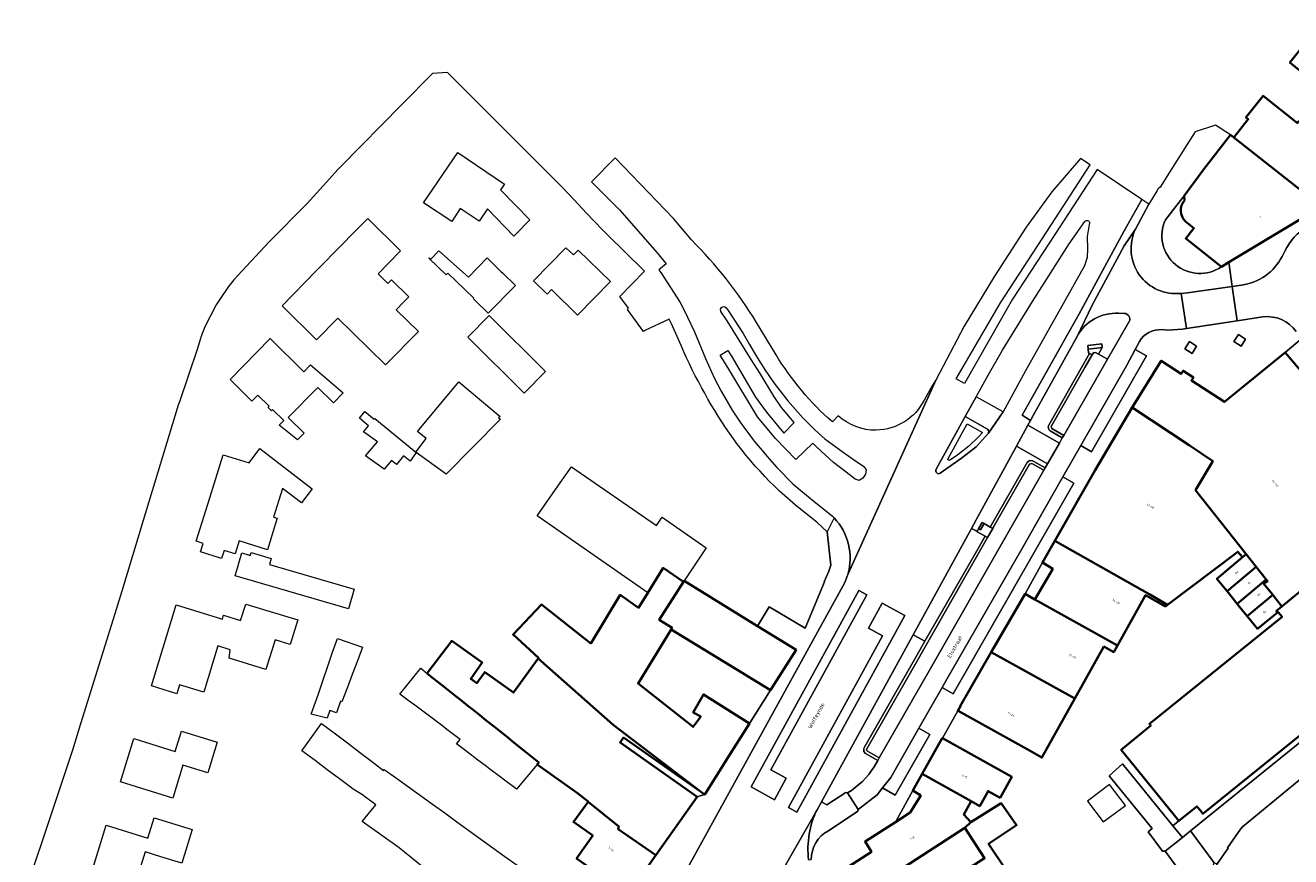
# Model space of a CAD drawing. Header units: metres. Extents: x 183400 to 185591, y 327112 to 329102.
# Tile 10 of 107: x 183442 to 183666, y 327884 to 328031. Entities that reach past the tile are written whole.
import ezdxf

# ---------------------------------------------------------------- set-up
doc = ezdxf.new("R2010")
doc.units = ezdxf.units.M
for name, color, linetype, lineweight in [('B-WE-GR-BEPLANTING_CULTUUR_ROZENVAK-GV', 8, 'Continuous', 18), ('B-WE-GR-BEPLANTING_CULTUUR_VASTE PLANTENVAK-GV', 90, 'Continuous', 18), ('B-WE-GR-GROENVOORZIENING-GV', 80, 'Continuous', 18), ('B-WE-GR-HAAG-GV', 90, 'GR-HAAG1', 13), ('B-WE-IE-MEUBILAIR_WEGMEUBILAIR-GV', 7, 'Continuous', 18), ('B-WE-OG-BEBOUWING-GV', 7, 'Continuous', 35), ('B-WE-OG-BEBOUWING_HUISNUMMER-T18', 10, 'Continuous', 18), ('B-WE-OG-BEBOUWING_LAGE TRAFO-GV', 7, 'Continuous', 18), ('B-WE-OG-BEBOUWING_LUIFEL-GV', 7, 'Continuous', 18), ('B-WE-OG-BEBOUWING_STRAATNAAM-T35', 50, 'Continuous', 35), ('B-WE-OG-TERREIN_ERF-GV', 7, 'Continuous', 18), ('B-WE-VH-ONVERHARD-GV', 252, 'Continuous', 18), ('B-WE-VH-VERHARDING_ASFALT-GV', 252, 'Continuous', 18), ('B-WE-VH-VERHARDING_BETONSTRAATSTEEN-GV', 252, 'Continuous', 18), ('B-WE-VH-VERHARDING_SIERBESTRATING-GV', 252, 'Continuous', 18), ('B-WE-VH-VERHARDING_STRAATBAKSTEEN-GV', 252, 'Continuous', 18), ('B-WE-VH-VERHARDING_TEGEL-GV', 252, 'Continuous', 18)]:
    doc.layers.add(name, color=color, linetype=linetype, lineweight=lineweight)
doc.styles.add('NLCS-ISO-M200-T25', font='NLCS-ISO.ttf')
doc.linetypes.add('GR-HAAG1', pattern='A,6,[176,NLCS.SHX,S=0.125,R=0,X=0,Y=0],-2', length=8)

msp = doc.modelspace()

# ---------------------------------------------------------------- linework, layer by layer
at = {"layer": 'B-WE-GR-BEPLANTING_CULTUUR_ROZENVAK-GV', "flags": 128}
for points in [[(183637.102, 327978.586, 0.5502961), (183636.22, 327980.043), (183635.222, 327980.058, 0.2936735), (183627.877, 327975.955), (183620.14, 327961.977), (183619.677, 327961.129), (183619.214, 327960.28), (183624.763, 327957.129), (183625.281, 327958.038), (183623.134, 327959.298), (183622.871, 327959.542), (183622.773, 327960.006), (183622.882, 327960.294), (183630.1, 327972.973), (183629.909, 327973.078), (183629.864, 327973.709), (183629.814, 327974.396), (183632.287, 327974.678), (183632.328, 327973.99), (183631.683, 327972.857), (183633.272, 327971.977)], [(183592.045, 327899.944), (183592.683, 327901.048), (183590.543, 327902.299), (183590.218, 327902.643), (183590.222, 327903.175), (183590.408, 327903.501), (183599.674, 327919.732), (183601.026, 327922.098), (183598.935, 327923.247), (183582.726, 327893.729), (183583.697, 327893.207), (183587.045, 327895.389), (183587.319, 327895.319, 0.1237307)]]:
    msp.add_lwpolyline(points, format="xyb", close=True, dxfattribs=at)
msp.add_lwpolyline([(183612.559, 327942.276), (183619.092, 327953.686), (183619.499, 327954.033), (183620.037, 327954.001), (183620.275, 327953.872), (183622.278, 327952.769), (183622.676, 327953.468), (183617.195, 327956.581), (183610.075, 327943.535), (183609.247, 327942.027), (183610.038, 327941.592), (183610.233, 327941.48), (183610.502, 327941.961), (183611.13, 327943.083), (183611.233, 327943.025), (183611.455, 327942.9), (183611.677, 327942.774), (183612.559, 327942.276)], close=True, dxfattribs=at)
at = {"layer": 'B-WE-GR-BEPLANTING_CULTUUR_VASTE PLANTENVAK-GV', "flags": 128}
msp.add_lwpolyline([(183598.935, 327923.247), (183601.026, 327922.098), (183605.016, 327929.078), (183609.945, 327937.701), (183611.638, 327940.663), (183610.224, 327941.464), (183610.233, 327941.48), (183610.038, 327941.592), (183609.247, 327942.027), (183598.935, 327923.247)], close=True, dxfattribs=at)
at = {"layer": 'B-WE-GR-GROENVOORZIENING-GV', "flags": 128}
for points in [[(183625.281, 327958.038), (183625.528, 327958.472), (183623.434, 327959.701), (183623.336, 327960.081), (183629.265, 327970.485), (183630.538, 327972.733), (183630.1, 327972.973), (183622.882, 327960.294), (183622.773, 327960.006), (183622.871, 327959.542), (183623.134, 327959.298), (183625.281, 327958.038)], [(183612.995, 327942.03), (183613.048, 327942.123), (183613.097, 327942.209), (183619.501, 327953.393), (183619.916, 327953.499), (183622.03, 327952.335), (183622.278, 327952.769), (183620.275, 327953.872), (183620.037, 327954.001), (183619.499, 327954.033), (183619.092, 327953.686), (183612.559, 327942.276), (183612.995, 327942.03)], [(183592.683, 327901.048), (183592.933, 327901.481), (183590.857, 327902.695), (183590.709, 327902.873), (183590.755, 327903.1), (183598.39, 327916.478), (183612.073, 327940.417), (183611.638, 327940.663), (183609.945, 327937.701), (183605.016, 327929.078), (183601.026, 327922.098), (183599.674, 327919.732), (183590.408, 327903.501), (183590.222, 327903.175), (183590.218, 327902.643), (183590.543, 327902.299), (183592.683, 327901.048)]]:
    msp.add_lwpolyline(points, close=True, dxfattribs=at)
at = {"layer": 'B-WE-GR-HAAG-GV', "flags": 128}
for points in [[(183630.538, 327972.733), (183630.1, 327972.973), (183622.882, 327960.294), (183622.773, 327960.006), (183622.871, 327959.542), (183623.134, 327959.298), (183625.281, 327958.038), (183625.528, 327958.472), (183623.434, 327959.701), (183623.336, 327960.081), (183629.265, 327970.485), (183630.538, 327972.733)], [(183612.559, 327942.276), (183612.995, 327942.03), (183613.048, 327942.123), (183613.097, 327942.209), (183619.501, 327953.393), (183619.916, 327953.499), (183622.03, 327952.335), (183622.278, 327952.769), (183620.275, 327953.872), (183620.037, 327954.001), (183619.499, 327954.033), (183619.092, 327953.686), (183612.559, 327942.276)], [(183601.026, 327922.098), (183599.674, 327919.732), (183590.408, 327903.501), (183590.222, 327903.175), (183590.218, 327902.643), (183590.543, 327902.299), (183592.683, 327901.048), (183592.933, 327901.481), (183590.857, 327902.695), (183590.709, 327902.873), (183590.755, 327903.1), (183598.39, 327916.478), (183612.073, 327940.417), (183611.638, 327940.663), (183609.945, 327937.701), (183605.016, 327929.078), (183601.026, 327922.098)]]:
    msp.add_lwpolyline(points, close=True, dxfattribs=at)
at = {"layer": 'B-WE-IE-MEUBILAIR_WEGMEUBILAIR-GV', "flags": 128}
for points in [[(183647.742, 327975.057), (183646.929, 327973.775), (183648.195, 327972.949), (183648.991, 327974.225), (183647.742, 327975.057)], [(183656.375, 327976.341), (183655.554, 327975.061), (183656.839, 327974.241), (183657.653, 327975.513), (183656.375, 327976.341)]]:
    msp.add_lwpolyline(points, close=True, dxfattribs=at)
at = {"layer": 'B-WE-OG-BEBOUWING-GV', "flags": 128}
for points in [[(183670.728, 328030.948), (183665.462, 328024.377), (183672.95, 328018.313), (183673.866, 328017.571), (183672.797, 328016.317), (183676.657, 328013.129), (183684.254, 328006.857), (183689.932, 328010.218), (183693.5, 328012.33), (183692.81, 328013.11), (183683.2, 328020.88), (183679.53, 328023.78), (183670.728, 328030.948)], [(183673.255, 328008.877), (183668.566, 328012.719), (183667.009, 328013.994), (183666.785, 328013.668), (183660.741, 328018.486), (183657.693, 328014.683), (183658.111, 328014.344), (183655.573, 328011.14), (183667.46, 328001.78), (183671.65, 328006.87), (183674.95, 328001.35), (183679.3, 328003.925), (183673.255, 328008.877)], [(183664.634, 327973.123), (183653.932, 327964.405), (183648.076, 327968.194), (183648.432, 327968.738), (183646.634, 327969.917), (183646.278, 327969.373), (183642.76, 327971.68), (183637.59, 327963.44), (183647.673, 327956.729), (183651.85, 327953.95), (183648.82, 327948.78), (183657.766, 327937.506), (183659.535, 327935.276), (183661.304, 327933.047), (183661.54, 327932.75), (183660.815, 327932.339), (183662.446, 327930.293), (183664.058, 327928.269), (183667.407, 327931.037), (183676.5, 327938.91), (183680.54, 327942.26), (183686.507, 327947.399), (183664.634, 327973.123)], [(183643.83, 327928.53), (183656.27, 327937.92), (183657.09, 327936.94), (183657.766, 327937.506), (183648.82, 327948.78), (183651.85, 327953.95), (183647.673, 327956.729), (183637.59, 327963.44), (183631.06, 327952.34), (183623.949, 327939.832), (183640.74, 327930.37), (183643.83, 327928.53)], [(183643.83, 327928.53), (183640.74, 327930.37), (183623.949, 327939.832), (183621.77, 327936), (183623.585, 327934.924), (183620.405, 327929.515), (183635.021, 327921.364), (183639.966, 327930.231), (183643.484, 327928.269), (183643.83, 327928.53)], [(183654.363, 327930.948), (183659.535, 327935.276), (183657.766, 327937.506), (183657.09, 327936.94), (183652.573, 327933.16), (183654.363, 327930.948)], [(183561.406, 327895.54), (183562.119, 327895.04), (183562.143, 327895.023), (183566.177, 327901.429), (183570.051, 327907.58), (183561.895, 327912.717), (183560.118, 327909.545), (183561.427, 327908.812), (183560.091, 327906.984), (183550.378, 327914.664), (183556.188, 327924.203), (183556.369, 327924.5), (183554.109, 327925.884), (183558.401, 327932.629), (183554.782, 327935.059), (183552.09, 327930.678), (183550.459, 327928.024), (183547.226, 327930.284), (183542.011, 327921.724), (183533.28, 327928.627), (183528.277, 327923.274), (183532.79, 327919.17), (183532.718, 327919.071), (183545.936, 327907.334), (183561.406, 327895.54)], [(183656.154, 327928.737), (183661.304, 327933.047), (183659.535, 327935.276), (183654.363, 327930.948), (183656.154, 327928.737)], [(183556.188, 327924.203), (183566.65, 327917.831), (183573.764, 327913.477), (183573.935, 327913.748), (183578.253, 327920.604), (183571.473, 327924.772), (183558.483, 327932.758), (183558.401, 327932.629), (183554.109, 327925.884), (183556.369, 327924.5), (183556.188, 327924.203)], [(183657.943, 327926.525), (183662.446, 327930.293), (183660.815, 327932.339), (183661.54, 327932.75), (183661.304, 327933.047), (183656.154, 327928.737), (183656.589, 327928.199), (183657.943, 327926.525)], [(183627.489, 327911.965), (183632.618, 327921.162), (183634.365, 327920.188), (183635.021, 327921.364), (183620.405, 327929.515), (183618.723, 327930.496), (183617.253, 327927.961), (183612.744, 327920.188), (183627.489, 327911.965)], [(183657.943, 327926.525), (183659.734, 327924.312), (183663.305, 327927.202), (183663.09, 327927.46), (183664.058, 327928.269), (183662.446, 327930.293), (183657.943, 327926.525)], [(183514.076, 327915.664), (183514.309, 327915.482), (183516.169, 327914.023), (183516.79, 327913.537), (183518.251, 327912.367), (183518.944, 327911.812), (183520.327, 327910.704), (183521.252, 327909.964), (183522.396, 327909.048), (183523.559, 327908.116), (183524.987, 327906.972), (183525.866, 327906.269), (183527.579, 327904.897), (183528.174, 327904.421), (183530.171, 327902.822), (183530.481, 327902.573), (183532.824, 327900.697), (183532.514, 327900.32), (183539.68, 327895.26), (183541.575, 327893.772), (183541.537, 327893.72), (183546.958, 327889.379), (183546.841, 327888.882), (183553.52, 327884.34), (183560.784, 327894.627), (183547.183, 327904.231), (183547.794, 327905.097), (183561.406, 327895.54), (183545.936, 327907.334), (183532.718, 327919.071), (183528.39, 327913.05), (183523.3, 327916.67), (183522.21, 327915.14), (183521.907, 327914.715), (183520.807, 327915.498), (183522.836, 327918.35), (183517.457, 327922.175), (183513.147, 327916.454), (183513.118, 327916.415), (183514.076, 327915.664)], [(183627.489, 327911.965), (183612.744, 327920.188), (183607.215, 327910.655), (183607.28, 327910.62), (183606.822, 327909.843), (183606.905, 327909.796), (183619.063, 327903.016), (183621.683, 327901.555), (183627.489, 327911.965)], [(183609.177, 327893.851), (183610.705, 327892.998), (183612.176, 327895.636), (183614.29, 327894.457), (183616.345, 327898.143), (183604.104, 327904.97), (183604.066, 327904.991), (183600.54, 327898.668), (183609.177, 327893.851)], [(183598.893, 327895.716), (183600.288, 327894.881), (183598.402, 327891.823), (183595.794, 327890.16), (183590.441, 327886.746), (183591.574, 327884.886), (183587.436, 327882.248), (183590.273, 327877.581), (183597.34, 327882.18), (183608.07, 327889.13), (183609.1, 327890.161), (183607.867, 327891.501), (183609.177, 327893.851), (183600.54, 327898.668), (183598.893, 327895.716)], [(183547.76, 327876.182), (183553.52, 327884.34), (183546.841, 327888.882), (183546.958, 327889.379), (183541.537, 327893.72), (183539.017, 327890.281), (183538.959, 327890.199), (183542.365, 327887.794), (183539.51, 327883.75), (183542.206, 327881.847), (183541.249, 327880.492), (183547.76, 327876.182)], [(183608.07, 327889.13), (183611.54, 327883.77), (183607.91, 327881.42), (183608.87, 327878.97), (183609.595, 327879.414), (183610.288, 327878.304), (183615.355, 327881.656), (183612.265, 327886.327), (183617.211, 327889.608), (183614.48, 327893.48), (183609.1, 327890.161), (183608.07, 327889.13)]]:
    msp.add_lwpolyline(points, close=True, dxfattribs=at)
msp.add_lwpolyline([(183646.806, 328000.807), (183646.847, 328000, 0.3910823), (183647.036, 327996.3), (183648.532, 327995.082), (183647.081, 327993.298), (183653.374, 327988.284), (183654.672, 327989.066), (183670.898, 327998.838), (183669.54, 328000), (183667.46, 328001.78), (183655.573, 328011.14), (183654.986, 328011.581), (183650.296, 328005.499)], format="xyb", close=True, dxfattribs=at)
msp.add_lwpolyline([(183667.407, 327931.037), (183664.058, 327928.269), (183663.09, 327927.46), (183663.305, 327927.202), (183663.389, 327927.27), (183664.076, 327926.428), (183640.664, 327907.489), (183640.888, 327907.219), (183635.683, 327902.936), (183645.872, 327890.361), (183649.058, 327892.932), (183649.659, 327892.175), (183650.087, 327891.635), (183669.023, 327906.9)], dxfattribs=at)
at = {"layer": 'B-WE-OG-BEBOUWING_LAGE TRAFO-GV', "flags": 128}
for points in [[(183629.864, 327973.709), (183632.328, 327973.99), (183632.287, 327974.678), (183629.814, 327974.396), (183629.864, 327973.709)], [(183611.455, 327942.9), (183611.233, 327943.025), (183611.13, 327943.083), (183610.502, 327941.961), (183610.817, 327941.784), (183611.455, 327942.9)]]:
    msp.add_lwpolyline(points, close=True, dxfattribs=at)
at = {"layer": 'B-WE-OG-BEBOUWING_LUIFEL-GV', "flags": 128}
msp.add_lwpolyline([(183633.595, 327896.8), (183629.726, 327893.853), (183632.52, 327890.184), (183636.418, 327893.093), (183633.595, 327896.8)], close=True, dxfattribs=at)
at = {"layer": 'B-WE-OG-TERREIN_ERF-GV', "flags": 128}
msp.add_lwpolyline([(183539.51, 327883.75), (183542.365, 327887.794), (183538.959, 327890.199), (183539.017, 327890.281), (183541.537, 327893.72), (183541.575, 327893.772), (183539.68, 327895.26), (183532.514, 327900.32), (183528.917, 327895.955), (183528.586, 327896.206), (183526.564, 327897.735), (183526.247, 327897.975), (183524.206, 327899.519), (183523.598, 327899.979), (183521.847, 327901.304), (183520.949, 327901.983), (183519.488, 327903.088), (183518.326, 327903.967), (183518.929, 327904.765), (183517.758, 327905.649), (183516.812, 327906.362), (183515.397, 327907.431), (183514.688, 327907.966), (183513.037, 327909.212), (183512.564, 327909.569), (183510.676, 327910.994), (183510.439, 327911.173), (183508.315, 327912.776), (183512.004, 327917.333), (183513.118, 327916.415), (183513.147, 327916.454), (183517.457, 327922.175), (183522.836, 327918.35), (183520.807, 327915.498), (183521.907, 327914.715), (183522.21, 327915.14), (183523.3, 327916.67), (183528.39, 327913.05), (183532.718, 327919.071), (183532.79, 327919.17), (183528.277, 327923.274), (183533.28, 327928.627), (183542.011, 327921.724), (183547.226, 327930.284), (183550.459, 327928.024), (183552.09, 327930.678), (183532.544, 327944.244), (183536.593, 327950.077), (183538.588, 327952.952), (183553.597, 327942.535), (183554.624, 327944.014), (183562.414, 327938.601), (183558.483, 327932.758), (183571.473, 327924.772), (183573.522, 327928.197), (183579.87, 327924.399), (183583.31, 327932.599), (183583.252, 327932.634), (183584.024, 327934.503), (183584.383, 327935.562), (183583.782, 327941.423), (183581.905, 327943.127), (183579.091, 327945.384, -0.0752588), (183565.79, 327959.907, -0.0498151), (183557.057, 327976.508), (183556.251, 327978.217), (183555.824, 327979.018), (183551.55, 327977.03), (183551.32, 327976.859), (183548.467, 327980.733), (183548.669, 327980.978), (183547.138, 327983.053), (183551.486, 327987.515), (183551.422, 327987.584), (183544.917, 327993.962), (183544.037, 327994.871), (183541.21, 327997.79), (183539.05, 328000.09), (183536.89, 328002.39), (183536.486, 328002.796), (183516.73, 328022.62), (183514.05, 328022.41), (183508.73, 328017.008), (183497.814, 328005.922), (183497.34, 328005.44), (183495.847, 328003.796), (183491.9, 327999.45), (183485.138, 327992.612), (183480.396, 327987.481), (183478.988, 327985.958), (183478.057, 327984.782), (183476.45, 327982.429), (183475.87, 327981.58), (183473.88, 327977.69), (183473.16, 327975.84), (183473.091, 327975.607), (183472.51, 327973.66), (183469.385, 327964.434), (183469.17, 327963.8), (183462.979, 327943.45), (183459.177, 327930.951), (183458.2, 327927.74), (183453.159, 327911.485), (183451.922, 327907.497), (183450.49, 327902.88), (183448.131, 327895.791), (183446.894, 327892.073), (183442.152, 327877.824)], format="xyb", dxfattribs=at)
for points in [[(183522.32, 327996.35), (183518.94, 327998.56), (183517.45, 327996.29), (183512.485, 327999.556), (183518.545, 328008.479), (183526.784, 328002.867), (183526.082, 328001.885), (183531.252, 327996.584), (183528.757, 327994.042), (183528.435, 327993.714), (183523.8, 327998.54), (183522.32, 327996.35)], [(183493.58, 327987.593), (183498.109, 327992.205), (183500, 327994.131), (183502.628, 327996.808), (183508.429, 327991.112), (183504.436, 327987.045), (183506.184, 327985.328), (183506.815, 327985.971), (183509.883, 327982.958), (183508.727, 327981.781), (183507.861, 327980.898), (183507.655, 327980.689), (183511.558, 327976.857), (183505.757, 327970.948), (183500, 327976.605), (183497.35, 327979.21), (183493.602, 327975.392), (183487.492, 327981.392), (183493.58, 327987.593)], [(183521.638, 327982.277), (183521.271, 327982.637), (183521.341, 327982.708), (183516.789, 327987.178), (183516.445, 327986.828), (183513.42, 327989.799), (183513.49, 327989.87), (183513.74, 327989.62), (183515.18, 327991.09), (183520.39, 327986.44), (183523.72, 327989.84), (183526.21, 327987.402), (183526.431, 327987.186), (183528.7, 327984.964), (183523.89, 327980.065), (183521.638, 327982.277)], [(183538.94, 327990.369), (183539.775, 327991.226), (183545.465, 327985.677), (183539.676, 327979.754), (183535.08, 327984.25), (183534.31, 327983.46), (183531.914, 327985.806), (183537.628, 327991.651), (183538.94, 327990.369)], [(183520.27, 327975.82), (183524.05, 327979.65), (183534.03, 327969.8), (183530.24, 327965.97), (183520.27, 327975.82)], [(183485.384, 327975.59), (183491.366, 327969.741), (183492.532, 327970.934), (183498.276, 327966.002), (183496.578, 327964.263), (183493.817, 327966.961), (183488.597, 327961.617), (183491.372, 327958.906), (183490.206, 327957.711), (183486.985, 327960.269), (183487.803, 327961.106), (183485.843, 327963.021), (183485.647, 327962.82), (183485.024, 327963.428), (183485.22, 327963.629), (183483.217, 327965.585), (183482.169, 327964.512), (183478.313, 327968.351), (183485.384, 327975.59)], [(183511.17, 327955.45), (183510.095, 327953.927), (183508.955, 327954.87), (183507.681, 327953.329), (183506.811, 327954.047), (183505.52, 327952.52), (183502.23, 327954.86), (183504.34, 327957.36), (183501.87, 327959.12), (183502.773, 327960.181), (183501.144, 327961.537), (183502.1, 327962.693), (183503.751, 327961.328), (183503.88, 327961.48), (183511.1, 327955.51), (183512.96, 327957.95), (183511.39, 327959.19), (183518.72, 327967.93), (183526.01, 327961.8), (183525.74, 327961.6), (183526.096, 327961.354), (183516.493, 327951.62), (183511.17, 327955.45)], [(183486.338, 327942.915), (183484.91, 327938.29), (183479.9, 327939.85), (183479.19, 327937.57), (183477.245, 327938.173), (183476.807, 327936.759), (183473.119, 327937.902), (183473.579, 327939.385), (183472.337, 327939.77), (183474.716, 327947.448), (183477.074, 327955.061), (183481.658, 327953.64), (183483.55, 327956.18), (183492.8, 327949.06), (183490.9, 327946.59), (183487.57, 327949.08), (183486, 327944.05), (183486.63, 327943.86), (183486.338, 327942.915)], [(183499.23, 327927.86), (183479.22, 327933.67), (183480.4, 327937.71), (183481.86, 327937.29), (183482.01, 327937.78), (183485.58, 327936.75), (183485.26, 327935.66), (183500.23, 327931.32), (183499.23, 327927.86)], [(183620.405, 327929.515), (183623.585, 327934.924), (183621.77, 327936), (183618.723, 327930.496), (183620.405, 327929.515)], [(183480.178, 327925.773), (183481.08, 327928.68), (183490.25, 327925.87), (183488.93, 327921.56), (183486.25, 327922.38), (183484.64, 327917.14), (183478.15, 327919.13), (183478.32, 327920.62), (183476.16, 327921.29), (183473.65, 327913.12), (183469.39, 327914.42), (183468.912, 327912.847), (183464.422, 327914.225), (183468.815, 327928.516), (183476.961, 327926.02), (183477.171, 327926.706), (183480.178, 327925.773)], [(183556.188, 327924.203), (183550.378, 327914.664), (183560.091, 327906.984), (183561.427, 327908.812), (183560.118, 327909.545), (183561.895, 327912.717), (183570.051, 327907.58), (183573.764, 327913.477), (183566.65, 327917.831), (183556.188, 327924.203)], [(183499.879, 327916.238), (183498.969, 327913.827), (183498.06, 327911.42), (183497.8, 327911.5), (183497.11, 327909.49), (183495.92, 327909.9), (183495.45, 327908.54), (183492.66, 327909.24), (183493.905, 327912.845), (183494.748, 327915.285), (183495.588, 327917.72), (183496.429, 327920.155), (183497.27, 327922.59), (183501.7, 327921.06), (183500.79, 327918.649), (183499.879, 327916.238)], [(183461.302, 327904.912), (183468.636, 327902.649), (183469.75, 327906.24), (183476.04, 327904.3), (183474.36, 327898.84), (183469.99, 327900.19), (183468.202, 327894.403), (183458.947, 327897.265), (183461.302, 327904.912)], [(183561.406, 327895.54), (183547.794, 327905.097), (183547.183, 327904.231), (183560.784, 327894.627), (183562.119, 327895.04), (183561.406, 327895.54)], [(183595.794, 327890.16), (183598.402, 327891.823), (183600.288, 327894.881), (183598.893, 327895.716), (183595.794, 327890.16)], [(183461.638, 327879.439), (183458.8, 327880.315), (183458.741, 327880.124), (183457.69, 327880.448), (183457.8, 327880.802), (183454.073, 327881.952), (183456.432, 327889.595), (183463.787, 327887.327), (183464.89, 327890.91), (183471.62, 327888.83), (183469.783, 327882.891), (183466.086, 327884.032), (183463.319, 327884.886), (183461.638, 327879.439)], [(183597.34, 327882.18), (183602.006, 327874.974), (183602.21, 327874.66), (183608.87, 327878.97), (183607.91, 327881.42), (183611.54, 327883.77), (183608.07, 327889.13), (183597.34, 327882.18)]]:
    msp.add_lwpolyline(points, close=True, dxfattribs=at)
msp.add_lwpolyline([(183643.473, 327996.59, 0.7617401), (183653.374, 327988.284), (183647.081, 327993.298), (183648.532, 327995.082), (183647.036, 327996.3, -0.3910823), (183646.847, 328000), (183646.806, 328000.807), (183645.756, 327999.478)], format="xyb", close=True, dxfattribs=at)
for points in [[(183670.797, 327847.561), (183643.46, 327884.998), (183643.443, 327885.021), (183642.97, 327885.023), (183640.432, 327888.411), (183641.132, 327889.035), (183633.568, 327898.358), (183635.927, 327900.423), (183644.804, 327889.52), (183645.872, 327890.361), (183635.683, 327902.936), (183640.888, 327907.219), (183640.664, 327907.489), (183664.076, 327926.428), (183663.389, 327927.27), (183663.305, 327927.202), (183659.734, 327924.312), (183657.943, 327926.525), (183656.589, 327928.199), (183656.154, 327928.737), (183654.363, 327930.948), (183652.573, 327933.16), (183657.09, 327936.94), (183656.27, 327937.92), (183643.83, 327928.53), (183643.484, 327928.269), (183639.966, 327930.231), (183635.021, 327921.364), (183634.365, 327920.188), (183632.618, 327921.162), (183627.489, 327911.965), (183621.683, 327901.555), (183619.063, 327903.016), (183606.905, 327909.796), (183606.822, 327909.843), (183604.104, 327904.97), (183616.345, 327898.143), (183614.29, 327894.457), (183612.176, 327895.636), (183610.705, 327892.998), (183609.177, 327893.851), (183607.867, 327891.501), (183609.1, 327890.161), (183614.48, 327893.48), (183617.211, 327889.608), (183612.265, 327886.327), (183615.355, 327881.656)], [(183517.532, 327878.024), (183508.188, 327885.627), (183501.662, 327890.282), (183504.026, 327893.185), (183502.007, 327894.752), (183501.882, 327894.849), (183500.051, 327895.972), (183499.748, 327896.2), (183497.608, 327897.804), (183495.468, 327899.408), (183493.329, 327901.012), (183491.01, 327902.75), (183494.443, 327907.548), (183494.48, 327907.6), (183496.912, 327905.754), (183499.042, 327904.137), (183501.171, 327902.52), (183503.301, 327900.903), (183505.432, 327899.286), (183505.553, 327899.445), (183507.688, 327897.906), (183509.818, 327896.37), (183511.949, 327894.835), (183514.079, 327893.299), (183516.209, 327891.764), (183518.339, 327890.228), (183520.47, 327888.692), (183522.6, 327887.157), (183524.73, 327885.621), (183526.86, 327884.086), (183528.991, 327882.55)], [(183667.111, 327897.545), (183657.114, 327889.334), (183656.742, 327888.926), (183654.444, 327885.629), (183654.561, 327885.548), (183652.618, 327882.752), (183652.341, 327882.353), (183656.304, 327878.537), (183656.168, 327878.399), (183657.194, 327877.389), (183657.702, 327877.906), (183657.702, 327877.906), (183660.223, 327880.47), (183666.876, 327873.929)]]:
    msp.add_lwpolyline(points, dxfattribs=at)
at = {"layer": 'B-WE-VH-ONVERHARD-GV', "flags": 128}
for points in [[(183647.742, 327975.057), (183646.929, 327973.775), (183648.195, 327972.949), (183648.991, 327974.225), (183647.742, 327975.057)], [(183656.375, 327976.341), (183655.554, 327975.061), (183656.839, 327974.241), (183657.653, 327975.513), (183656.375, 327976.341)]]:
    msp.add_lwpolyline(points, close=True, dxfattribs=at)
at = {"layer": 'B-WE-VH-VERHARDING_ASFALT-GV', "flags": 128}
for points in [[(183584.975, 327943.911, -0.2656249), (183587.416, 327933.901), (183603.02, 327968.37), (183602.27, 327967.255), (183600.881, 327964.738, -0.2799176), (183592.406, 327959.406, -0.1929743), (183585.702, 327961.97), (183584.684, 327960.869, -0.0768506), (183574.733, 327972.726), (183571.284, 327978.415, 0.0613398), (183559.768, 327993.03), (183556.616, 327996.788), (183546.322, 328007.528), (183542.115, 328003.281), (183547.071, 327998.341), (183553.722, 327990.75), (183555.308, 327988.777), (183554.007, 327987.732), (183554.357, 327987.257), (183557.788, 327981.975), (183558.452, 327980.752), (183560.324, 327976.771), (183562.283, 327972.074, 0.083417), (183573.165, 327954.769), (183574.886, 327952.837), (183577.71, 327949.951), (183580.791, 327947.343), (183584.69, 327944.2)], [(183587.319, 327895.319), (183589.243, 327892.382), (183592.568, 327894.998), (183593.509, 327896.182), (183594.987, 327898.042), (183599.959, 327906.738), (183604.081, 327913.95), (183604.9, 327915.382), (183617.985, 327938.233), (183625.382, 327951.17), (183628.53, 327956.676), (183636.596, 327970.783), (183638.133, 327973.65), (183638.891, 327975.064, -0.2822126), (183642.859, 327977.17), (183643.883, 327977.075), (183646.514, 327977.236), (183647.184, 327977.351), (183646.253, 327983.586, -0.5916689), (183638.211, 327994.921), (183636.231, 327991.985), (183630.561, 327981.504), (183627.877, 327975.955, -0.2936735), (183635.222, 327980.058), (183636.22, 327980.043, -0.5502961), (183637.102, 327978.586), (183633.272, 327971.977), (183632.065, 327969.894), (183625.528, 327958.472), (183625.281, 327958.038), (183624.763, 327957.129), (183622.676, 327953.468), (183622.278, 327952.769), (183622.03, 327952.335), (183615.014, 327940.069), (183601.987, 327917.286), (183592.933, 327901.481), (183592.683, 327901.048), (183592.045, 327899.944, -0.1237307)], [(183603.737, 327951.803, -0.7729006), (183602.985, 327952.495), (183608.126, 327961.835), (183610.088, 327965.316), (183612.211, 327969.12), (183614.721, 327973.571), (183620.018, 327982.157), (183626.506, 327992.307), (183629.244, 327996.283, -0.9581812), (183630.03, 327995.776), (183629.684, 327993.62), (183629.714, 327991.436), (183629.667, 327989.891), (183629.183, 327988.422), (183618.766, 327969.873), (183614.81, 327962.672), (183612.268, 327958.888), (183610.058, 327956.473), (183607.5, 327954.432)], [(183583.322, 327957.87), (183586.564, 327955.501), (183588.553, 327954.105), (183590.209, 327953.007), (183590.646, 327952.38), (183590.532, 327951.624), (183590.065, 327950.911), (183589.41, 327950.52), (183588.675, 327950.721), (183587.097, 327951.965), (183584.89, 327953.685), (183581.942, 327956.383), (183581.212, 327957.134), (183578.201, 327954.205), (183574.656, 327957.908), (183571.43, 327961.772), (183566.418, 327970.205), (183564.871, 327972.647), (183566.191, 327973.512), (183566.865, 327972.485), (183571.091, 327965.219), (183573.036, 327962.59), (183576.11, 327958.883), (183577.905, 327960.741), (183575.683, 327963.44), (183574.339, 327965.445), (183571.916, 327969.392), (183570.356, 327971.917), (183566.092, 327978.699), (183564.965, 327980.37), (183564.894, 327980.761), (183565.116, 327981.091), (183565.256, 327981.174), (183565.635, 327981.265), (183565.948, 327981.033), (183566.291, 327980.544), (183568.923, 327976.467), (183570.047, 327974.568, 0.0845084)]]:
    msp.add_lwpolyline(points, format="xyb", close=True, dxfattribs=at)
msp.add_lwpolyline([(183562.713, 327858.662), (183581.966, 327892.349), (183582.726, 327893.729), (183598.935, 327923.247), (183609.247, 327942.027), (183610.075, 327943.535), (183617.195, 327956.581), (183619.214, 327960.28), (183619.677, 327961.129), (183618.199, 327962.082), (183628.255, 327979.944), (183636.157, 327994.508), (183639.346, 328000.174), (183631.434, 328005.438), (183623.975, 327993.981), (183616.508, 327982.542), (183607.997, 327967.68), (183606.555, 327968.505), (183614.342, 327981.918), (183622.594, 327994.554), (183630.181, 328006.271), (183628.49, 328007.396), (183623.452, 328001.53), (183618.887, 327995.288), (183613.284, 327986.619), (183607.957, 327977.778), (183603.02, 327968.37), (183587.416, 327933.901), (183586.897, 327932.49), (183586.179, 327931.168), (183581.839, 327923.305), (183552.602, 327870.226)], dxfattribs=at)
for points in [[(183640.576, 327999.356), (183639.346, 328000.174), (183636.157, 327994.508), (183628.255, 327979.944), (183618.199, 327962.082), (183619.677, 327961.129), (183620.14, 327961.977), (183627.877, 327975.955), (183630.561, 327981.504), (183636.231, 327991.985), (183638.211, 327994.921), (183640.576, 327999.356)], [(183570.306, 327896.372), (183574.438, 327894.102), (183576.527, 327897.907), (183573.796, 327899.407), (183590.774, 327930.327), (183589.374, 327931.096), (183570.306, 327896.372)], [(183570.306, 327896.372), (183589.374, 327931.096), (183590.774, 327930.327), (183573.796, 327899.407), (183576.527, 327897.907), (183574.438, 327894.102), (183570.306, 327896.372)], [(183593.483, 327928.84), (183597.465, 327926.653), (183578.397, 327891.929), (183576.9, 327892.751), (183593.531, 327923.038), (183591.046, 327924.402), (183593.483, 327928.84)], [(183593.483, 327928.84), (183591.046, 327924.402), (183593.531, 327923.038), (183576.9, 327892.751), (183578.397, 327891.929), (183597.465, 327926.653), (183593.483, 327928.84)], [(183652.074, 327882.975), (183652.618, 327882.752), (183654.561, 327885.548), (183654.444, 327885.629), (183656.742, 327888.926), (183657.114, 327889.334), (183667.111, 327897.545), (183668.716, 327896.003), (183672.706, 327899.254), (183670.98, 327900.92), (183674.416, 327903.946), (183674.498, 327904.018), (183671.505, 327903.979), (183669.708, 327906.227), (183647.924, 327888.6), (183652.074, 327882.975)]]:
    msp.add_lwpolyline(points, close=True, dxfattribs=at)
for points in [[(183668.536, 327995.405, 0.1407323), (183664.574, 327991.011), (183664.09, 327990.113, -0.2481799), (183656.938, 327985.044), (183655.289, 327984.808), (183656.168, 327978.74), (183660.67, 327979.409, -0.276596), (183666.604, 327976.852)], [(183580.476, 327883.485, -0.1452975), (183581.966, 327892.349), (183562.713, 327858.662)]]:
    msp.add_lwpolyline(points, format="xyb", dxfattribs=at)
at = {"layer": 'B-WE-VH-VERHARDING_BETONSTRAATSTEEN-GV', "flags": 128}
for points in [[(183647.184, 327977.351), (183656.168, 327978.74), (183655.289, 327984.808), (183647.393, 327983.678), (183646.253, 327983.586), (183647.184, 327977.351)], [(183647.742, 327975.057), (183648.991, 327974.225), (183648.195, 327972.949), (183646.929, 327973.775), (183647.742, 327975.057)], [(183656.375, 327976.341), (183657.653, 327975.513), (183656.839, 327974.241), (183655.554, 327975.061), (183656.375, 327976.341)], [(183625.528, 327958.472), (183632.065, 327969.894), (183633.272, 327971.977), (183631.683, 327972.857), (183631.138, 327973.13), (183630.788, 327973.096), (183630.538, 327972.733), (183629.265, 327970.485), (183623.336, 327960.081), (183623.434, 327959.701), (183625.528, 327958.472)], [(183628.53, 327956.676), (183630.463, 327955.571), (183640.175, 327972.556), (183638.133, 327973.65), (183636.596, 327970.783), (183628.53, 327956.676)], [(183632.328, 327973.99), (183629.864, 327973.709), (183629.909, 327973.078), (183630.1, 327972.973), (183630.538, 327972.733), (183630.788, 327973.096), (183631.138, 327973.13), (183631.683, 327972.857), (183632.328, 327973.99)], [(183614.81, 327962.672), (183610.088, 327965.316), (183608.126, 327961.835), (183612.079, 327959.583), (183612.326, 327959.277), (183612.268, 327958.888), (183614.81, 327962.672)], [(183605.36, 327954.054), (183605.018, 327954.249), (183605.044, 327954.296), (183608.497, 327960.551), (183611.175, 327959.022), (183610.522, 327958.275), (183608.766, 327956.552), (183606.834, 327955.031), (183605.36, 327954.054)], [(183622.676, 327953.468), (183624.763, 327957.129), (183619.214, 327960.28), (183617.195, 327956.581), (183622.676, 327953.468)], [(183622.03, 327952.335), (183619.916, 327953.499), (183619.501, 327953.393), (183613.097, 327942.209), (183613.048, 327942.123), (183612.995, 327942.03), (183612.078, 327940.426), (183612.073, 327940.417), (183598.39, 327916.478), (183590.755, 327903.1), (183590.709, 327902.873), (183590.857, 327902.695), (183592.933, 327901.481), (183601.987, 327917.286), (183615.014, 327940.069), (183622.03, 327952.335)], [(183604.081, 327913.95), (183606.029, 327912.836), (183627.315, 327950.064), (183625.382, 327951.17), (183617.985, 327938.233), (183604.9, 327915.382), (183604.081, 327913.95)], [(183612.559, 327942.276), (183611.677, 327942.774), (183611.455, 327942.9), (183610.817, 327941.784), (183610.502, 327941.961), (183610.233, 327941.48), (183610.224, 327941.464), (183611.638, 327940.663), (183612.073, 327940.417), (183612.078, 327940.426), (183612.995, 327942.03), (183612.559, 327942.276)], [(183671.505, 327903.979), (183678.596, 327909.702), (183679.348, 327909.823), (183681.831, 327911.506), (183682.438, 327911.917), (183681.394, 327913.206), (183672.385, 327905.844), (183670.556, 327908.136), (183669.023, 327906.9), (183650.087, 327891.635), (183649.659, 327892.175), (183649.058, 327892.932), (183645.872, 327890.361), (183644.804, 327889.52), (183646.484, 327887.438), (183647.924, 327888.6), (183669.708, 327906.227), (183671.505, 327903.979)], [(183593.509, 327896.182), (183595.768, 327894.89), (183601.906, 327905.625), (183599.959, 327906.738), (183594.987, 327898.042), (183593.509, 327896.182)], [(183643.46, 327884.998), (183646.484, 327887.438), (183644.804, 327889.52), (183635.927, 327900.423), (183633.568, 327898.358), (183641.132, 327889.035), (183640.432, 327888.411), (183642.97, 327885.023), (183643.443, 327885.021), (183643.46, 327884.998)]]:
    msp.add_lwpolyline(points, close=True, dxfattribs=at)
for points in [[(183666.604, 327976.852, 0.276596), (183660.67, 327979.409), (183656.168, 327978.74), (183647.184, 327977.351), (183646.514, 327977.236), (183643.883, 327977.075), (183642.859, 327977.17, 0.2822126), (183638.891, 327975.064), (183638.133, 327973.65), (183640.175, 327972.556), (183630.463, 327955.571), (183628.53, 327956.676), (183625.382, 327951.17), (183627.315, 327950.064), (183606.029, 327912.836), (183604.081, 327913.95), (183599.959, 327906.738), (183601.906, 327905.625), (183595.768, 327894.89), (183593.509, 327896.182), (183592.568, 327894.998), (183589.243, 327892.382), (183589.187, 327892.101), (183583.991, 327888.615, 0.2872129), (183580.951, 327883.518)], [(183552.602, 327870.226), (183581.839, 327923.305), (183586.179, 327931.168), (183586.897, 327932.49), (183587.416, 327933.901, 0.2656249), (183584.975, 327943.911), (183583.782, 327941.423), (183584.383, 327935.562), (183584.024, 327934.503), (183583.252, 327932.634), (183583.31, 327932.599), (183579.87, 327924.399), (183573.522, 327928.197), (183571.473, 327924.772), (183578.253, 327920.604), (183573.935, 327913.748), (183573.764, 327913.477), (183570.051, 327907.58), (183566.177, 327901.429), (183562.143, 327895.023), (183562.119, 327895.04), (183560.784, 327894.627), (183553.52, 327884.34), (183547.76, 327876.182)]]:
    msp.add_lwpolyline(points, format="xyb", dxfattribs=at)
msp.add_lwpolyline([(183587.436, 327882.248), (183591.574, 327884.886), (183590.441, 327886.746), (183595.794, 327890.16), (183598.893, 327895.716), (183600.54, 327898.668), (183604.066, 327904.991), (183604.104, 327904.97), (183606.822, 327909.843), (183607.28, 327910.62), (183607.215, 327910.655), (183612.744, 327920.188), (183617.253, 327927.961), (183618.723, 327930.496), (183621.77, 327936), (183623.949, 327939.832), (183631.06, 327952.34), (183637.59, 327963.44), (183642.76, 327971.68), (183646.278, 327969.373), (183646.634, 327969.917), (183648.432, 327968.738), (183648.076, 327968.194), (183653.932, 327964.405), (183664.634, 327973.123), (183667.618, 327975.656)], dxfattribs=at)
for points in [[(183602.985, 327952.495, 0.7729006), (183603.737, 327951.803), (183607.5, 327954.432), (183610.058, 327956.473), (183612.268, 327958.888), (183612.326, 327959.277), (183612.079, 327959.583), (183608.126, 327961.835)], [(183580.951, 327883.518, -0.2872129), (183583.991, 327888.615), (183589.187, 327892.101), (183589.243, 327892.382), (183587.319, 327895.319), (183587.045, 327895.389), (183583.697, 327893.207), (183582.726, 327893.729), (183581.966, 327892.349, 0.1452975), (183580.476, 327883.485)], [(183652.074, 327882.975), (183647.924, 327888.6), (183646.484, 327887.438), (183643.46, 327884.998), (183670.797, 327847.561), (183671.121, 327847.22), (183674.662, 327843.79), (183676.586, 327845.763), (183673.894, 327848.334), (183673.07, 327849.469), (183652.655, 327877.04, -0.2340195)]]:
    msp.add_lwpolyline(points, format="xyb", close=True, dxfattribs=at)
at = {"layer": 'B-WE-VH-VERHARDING_SIERBESTRATING-GV', "flags": 128}
msp.add_lwpolyline([(183667.618, 327975.656), (183664.634, 327973.123), (183686.507, 327947.399)], dxfattribs=at)
at = {"layer": 'B-WE-VH-VERHARDING_STRAATBAKSTEEN-GV', "flags": 128}
msp.add_lwpolyline([(183653.374, 327988.284, -0.7617401), (183643.473, 327996.59), (183645.756, 327999.478), (183646.806, 328000.807), (183650.296, 328005.499), (183654.986, 328011.581), (183652.356, 328013.31), (183648.722, 328012.139), (183647.254, 328009.807), (183644.432, 328005.325), (183642.554, 328002.343), (183642.24, 328002.099), (183642.221, 328002.069), (183642.117, 328001.905), (183642.016, 328001.745), (183640.576, 327999.356), (183638.211, 327994.921, 0.5916689), (183646.253, 327983.586), (183647.393, 327983.678), (183655.289, 327984.808), (183654.672, 327989.066)], format="xyb", close=True, dxfattribs=at)
at = {"layer": 'B-WE-VH-VERHARDING_TEGEL-GV', "flags": 128}
msp.add_lwpolyline([(183655.289, 327984.808), (183656.938, 327985.044, 0.2481799), (183664.09, 327990.113), (183664.574, 327991.011, -0.1407323), (183668.536, 327995.405), (183676.38, 328000), (183683.14, 328004.02), (183683.5, 328004.225), (183683.252, 328004.659), (183682.567, 328005.858), (183679.3, 328003.925), (183674.95, 328001.35), (183670.898, 327998.838), (183654.672, 327989.066)], format="xyb", close=True, dxfattribs=at)

# ---------------------------------------------------------------- texts
at = {"layer": 'B-WE-OG-BEBOUWING_HUISNUMMER-T18', "char_height": 0.36, "attachment_point": 5, "style": 'NLCS-ISO-M200-T25'}
for s, insert, rotation in [('1', (183660.261, 327997.101), 31.1), ('4a-4d', (183662.9, 327950.025), 310.3), ('40-50', (183640.858, 327945.985), 331), ('9d', (183656.054, 327934.227), 39.9), ('9c', (183658.328, 327932.408), 39), ('9b', (183659.995, 327930.348), 39), ('34-39', (183634.767, 327929.121), 330.9), ('9a', (183661.001, 327927.303), 39), ('25-33', (183627.082, 327919.447), 330.9), ('17-24', (183616.215, 327909.184), 330.9), ('9-15', (183608.007, 327898.213), 330.9), ('1-8', (183598.809, 327887.338), 32.5), ('3-3a', (183545.582, 327885.415), 324.8)]:
    msp.add_mtext(s, dxfattribs=dict(at, insert=insert, rotation=rotation))
at = {"layer": 'B-WE-OG-BEBOUWING_STRAATNAAM-T35', "char_height": 0.7, "attachment_point": 5, "style": 'NLCS-ISO-M200-T25'}
for s, insert, rotation in [('Elsstraat', (183606.295, 327921.122), 60.5), ('Wolfeynde', (183581.911, 327908.901), 61.3)]:
    msp.add_mtext(s, dxfattribs=dict(at, insert=insert, rotation=rotation))

doc.saveas('drawing.dxf')
